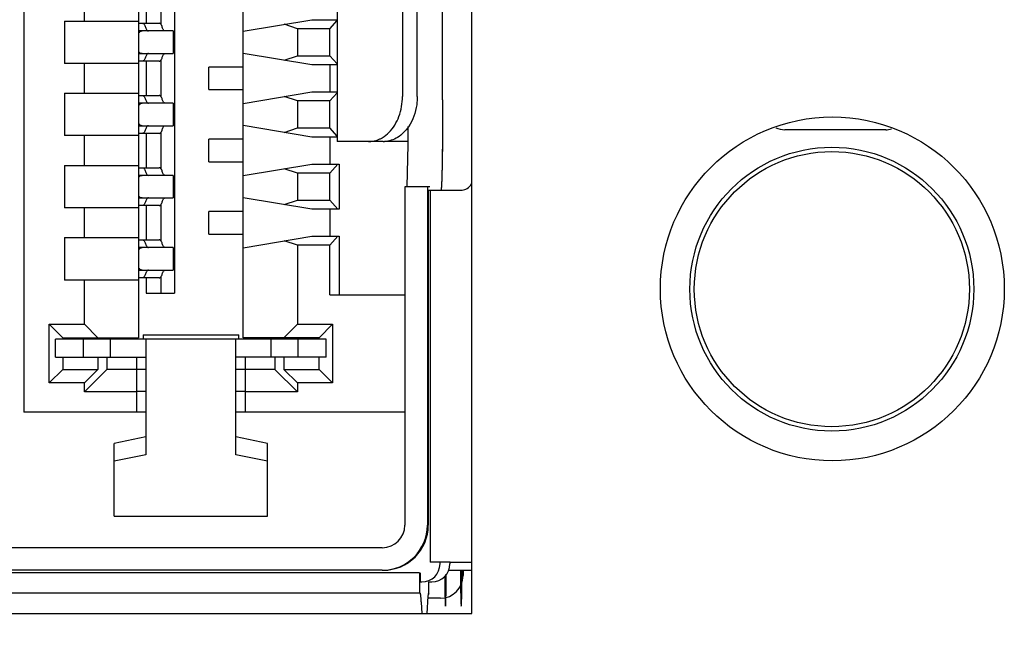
# Model space of a CAD drawing. Header units: inches. Extents: x 0.2 to 16.8, y 0.2 to 10.8.
# Tile 7 of 22: x 8.304 to 8.733, y 4.652 to 4.921. Entities that reach past the tile are written whole.
import ezdxf

# ---------------------------------------------------------------- set-up
doc = ezdxf.new("R2010")
doc.units = ezdxf.units.IN
doc.header["$LTSCALE"] = 0.935
doc.header["$MEASUREMENT"] = 0
doc.layers.get('0').update_dxf_attribs({"linetype": 'CONTINUOUS'})
doc.layers.add('DIMENSIONS', color=7, linetype='CONTINUOUS')
doc.styles.get("Standard").update_dxf_attribs({"font": 'txt', "width": 0.8})
doc.dimstyles.new('DIMSTYLE_1', dxfattribs={"dimtxt": 0.125, "dimasz": 0.18, "dimexe": 0.125, "dimexo": 0.0625, "dimgap": 0.03125, "dimtad": 0, "dimtih": 1, "dimtoh": 1, "dimdec": 3, "dimzin": 4, "dimdsep": 46, "dimtxsty": 'STANDARD', "dimblk": '_FILLED', "dimblk1": '_FILLED', "dimblk2": '_FILLED', "dimcen": 0.09, "dimadec": 0, "dimazin": 0, "dimtp": 0.001, "dimtm": 0.001, "dimtfac": 1, "dimtdec": 3, "dimtofl": 0, "dimtmove": 0, "dimatfit": 3, "dimldrblk": '_FILLED', "dimfxl": 1, "dimtolj": 1, "dimtzin": 4, "dimarcsym": 0})

# ---------------------------------------------------------------- blocks, each defined once
blk = doc.blocks.new('*D4')
at = {"layer": 'DIMENSIONS', "color": 2, "linetype": 'CONTINUOUS'}
blk.add_line((8.3719356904, 7.9206617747), (7.329683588, 7.9206617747), dxfattribs=at)
at = {"layer": 'DIMENSIONS', "color": 2, "linetype": 'CONTINUOUS', "insert": (7.267183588, 7.9831617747), "char_height": 0.125, "width": 1.425, "attachment_point": 3, "line_spacing_factor": 0.9}
blk.add_mtext('4.943{\\Ftxt.shx;\\W1.000000;\\H0.125000; }[125.55]', dxfattribs=at)
blk = doc.blocks.new('_FILLED')
at = {"color": 0, "linetype": 'BYBLOCK'}
blk.add_solid([(0, 0), (-1, 0.1736111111), (-1, -0.1736111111)], dxfattribs=at)

msp = doc.modelspace()

# ---------------------------------------------------------------- linework, layer by layer
at = {"color": 7, "linetype": 'CONTINUOUS'}
for p, q in [((8.5011356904, 4.662080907), (8.5011356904, 5.283880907)), ((8.305766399, 5.1829200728), (8.305766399, 4.7498492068)), ((8.355766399, 5.1504402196), (8.355766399, 4.7823299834)), ((8.4014356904, 4.7823299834), (8.4014356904, 5.1504402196)), ((8.3714439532, 5.1309562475), (8.3714439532, 4.8018223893)), ((8.4424204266, 5.0647880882), (8.4424204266, 4.8679376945)), ((8.488413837, 4.8861525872), (8.488413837, 5.0465739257)), ((8.4709088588, 5.0451021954), (8.4709088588, 4.8876218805)), ((8.477384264, 4.8876220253), (8.477384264, 5.0451023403)), ((8.3655102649, 4.9349518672), (8.3655102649, 4.9190830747)), ((8.3321443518, 4.9205184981), (8.3321443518, 4.933510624)), ((8.3590602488, 4.9344977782), (8.3590602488, 4.9195371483)), ((8.3234829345, 4.9205184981), (8.355766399, 4.9205189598)), ((8.3234829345, 4.9205184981), (8.3234829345, 4.9020145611)), ((8.355766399, 4.9195372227), (8.3648136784, 4.9195371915)), ((8.4014356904, 4.9161024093), (8.4313569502, 4.9211092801)), ((8.4250577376, 4.9171720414), (8.4192997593, 4.91909148)), ((8.4313569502, 4.9211092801), (8.4424204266, 4.9211092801)), ((8.439230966, 4.9171720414), (8.4424204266, 4.9207160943)), ((8.3708389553, 4.916190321), (8.355766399, 4.9161898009)), ((8.3708393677, 4.916190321), (8.3708393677, 4.9063478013)), ((8.439230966, 4.9171720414), (8.4250577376, 4.9171720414)), ((8.4250577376, 4.9171720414), (8.4250577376, 4.9053610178)), ((8.439230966, 4.9053610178), (8.439230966, 4.9171720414)), ((8.355766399, 4.9063472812), (8.3708389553, 4.9063478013)), ((8.4313569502, 4.9014242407), (8.4014356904, 4.9064315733)), ((8.4192997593, 4.9034418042), (8.4250577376, 4.9053610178)), ((8.4250577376, 4.9053610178), (8.439230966, 4.9053610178)), ((8.4424204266, 4.9018173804), (8.439230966, 4.9053610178)), ((8.355766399, 4.9020150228), (8.3234829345, 4.9020145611)), ((8.3321443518, 4.8890224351), (8.3321443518, 4.9020145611)), ((8.3648136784, 4.9030017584), (8.355766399, 4.9030017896)), ((8.3590602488, 4.9030017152), (8.3590602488, 4.8880410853)), ((8.3655102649, 4.9034558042), (8.3655102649, 4.8875870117)), ((8.4424204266, 4.9014242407), (8.4313569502, 4.9014242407)), ((8.439230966, 4.9014242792), (8.439230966, 4.8896132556)), ((8.4014356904, 4.9004414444), (8.3864750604, 4.9004422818)), ((8.3864750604, 4.8905997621), (8.3864750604, 4.9004422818)), ((8.3234829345, 4.8890224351), (8.355766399, 4.8890228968)), ((8.3234829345, 4.8890224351), (8.3234829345, 4.8705184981)), ((8.355766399, 4.8880411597), (8.3648136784, 4.8880411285)), ((8.3864750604, 4.8905997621), (8.4014356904, 4.8905989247)), ((8.4014356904, 4.8846063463), (8.4313569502, 4.8896132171)), ((8.4313569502, 4.8896132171), (8.4424204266, 4.8896132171)), ((8.439230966, 4.8856759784), (8.4424204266, 4.8892200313)), ((8.3708389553, 4.884694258), (8.355766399, 4.8846937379)), ((8.3708393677, 4.884694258), (8.3708393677, 4.8748517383)), ((8.4250577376, 4.8856759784), (8.4192997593, 4.887595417)), ((8.439230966, 4.8856759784), (8.4250577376, 4.8856759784)), ((8.4250577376, 4.8856759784), (8.4250577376, 4.8738649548)), ((8.439230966, 4.8738649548), (8.439230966, 4.8856759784)), ((8.355766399, 4.8748512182), (8.3708389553, 4.8748517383)), ((8.4313569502, 4.8699281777), (8.4014356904, 4.8749355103)), ((8.355766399, 4.8705189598), (8.3234829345, 4.8705184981)), ((8.3321443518, 4.8575263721), (8.3321443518, 4.8705184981)), ((8.3648136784, 4.8715056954), (8.355766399, 4.8715057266)), ((8.3590602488, 4.8715056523), (8.3590602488, 4.8565450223)), ((8.3655102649, 4.8719597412), (8.3655102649, 4.8560909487)), ((8.4192997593, 4.8719457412), (8.4250577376, 4.8738649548)), ((8.4250577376, 4.8738649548), (8.439230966, 4.8738649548)), ((8.4424204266, 4.8703213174), (8.439230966, 4.8738649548)), ((8.6817088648, 4.8731103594), (8.6377058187, 4.8731103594)), ((8.4014356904, 4.8689453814), (8.3864750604, 4.8689462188)), ((8.3864750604, 4.8591036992), (8.3864750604, 4.8689462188)), ((8.4424204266, 4.8699281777), (8.4313569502, 4.8699281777)), ((8.439230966, 4.8699282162), (8.439230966, 4.8581171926)), ((8.4625635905, 4.8679372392), (8.442421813, 4.8679376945)), ((8.4733744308, 4.86793985), (8.4630377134, 4.867938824)), ((8.4729544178, 4.8482524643), (8.4733650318, 4.866627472)), ((8.4733650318, 4.866627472), (8.4733769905, 4.8678792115)), ((8.3864750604, 4.8591036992), (8.4014356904, 4.8591028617)), ((8.4014356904, 4.8531102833), (8.4313569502, 4.8581171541)), ((8.4313569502, 4.8581171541), (8.4433648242, 4.8581171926)), ((8.439230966, 4.8541799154), (8.442774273, 4.8581171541)), ((8.4433648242, 4.8581171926), (8.4433648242, 4.8384321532)), ((8.3234829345, 4.8575263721), (8.355766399, 4.8575268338)), ((8.3234829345, 4.8575263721), (8.3234829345, 4.8390224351)), ((8.355766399, 4.8565450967), (8.3648136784, 4.8565450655)), ((8.4250577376, 4.8541799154), (8.4192997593, 4.856099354)), ((8.439230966, 4.8541799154), (8.4250577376, 4.8541799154)), ((8.4250577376, 4.8541799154), (8.4250577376, 4.8423688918)), ((8.439230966, 4.8423688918), (8.439230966, 4.8541799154)), ((8.3708389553, 4.853198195), (8.355766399, 4.8531976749)), ((8.3708393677, 4.853198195), (8.3708393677, 4.8433556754)), ((8.4827954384, 4.8482524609), (8.4719316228, 4.848251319)), ((8.4719316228, 4.848251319), (8.4719316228, 4.7006135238)), ((8.4817726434, 4.8482513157), (8.4817726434, 4.7006135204)), ((8.4821700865, 4.8467812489), (8.4916878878, 4.8467808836)), ((8.4821700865, 4.8467812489), (8.4821700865, 4.7006139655)), ((8.4830277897, 4.8467808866), (8.4830277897, 4.6844839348)), ((8.4918816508, 4.8467811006), (8.4969976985, 4.8467817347)), ((8.355766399, 4.8433551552), (8.3708389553, 4.8433556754)), ((8.3655102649, 4.8404636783), (8.3655102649, 4.8245948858)), ((8.4313569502, 4.8384321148), (8.4014356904, 4.8434394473)), ((8.4192997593, 4.8404496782), (8.4250577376, 4.8423688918)), ((8.4250577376, 4.8423688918), (8.439230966, 4.8423688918)), ((8.442774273, 4.8384321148), (8.439230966, 4.8423688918)), ((8.355766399, 4.8390228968), (8.3234829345, 4.8390224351)), ((8.3321443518, 4.8260303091), (8.3321443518, 4.8390224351)), ((8.3648136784, 4.8400096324), (8.355766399, 4.8400096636)), ((8.3590602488, 4.8400095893), (8.3590602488, 4.8250489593)), ((8.4014356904, 4.8374493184), (8.3864750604, 4.8374501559)), ((8.3864750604, 4.8276076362), (8.3864750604, 4.8374501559)), ((8.4433648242, 4.8384321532), (8.4313569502, 4.8384321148)), ((8.439230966, 4.8384321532), (8.439230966, 4.8266211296)), ((8.3864750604, 4.8276076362), (8.4014356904, 4.8276067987)), ((8.3234829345, 4.8260303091), (8.355766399, 4.8260307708)), ((8.3234829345, 4.8260303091), (8.3234829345, 4.8075263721)), ((8.355766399, 4.8250490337), (8.3648136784, 4.8250490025)), ((8.4014356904, 4.8216142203), (8.4313569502, 4.8266210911)), ((8.4250577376, 4.8226838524), (8.4192997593, 4.8246032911)), ((8.4313569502, 4.8266210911), (8.4433648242, 4.8266211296)), ((8.439230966, 4.8226838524), (8.442774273, 4.8266210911)), ((8.4433648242, 4.8266211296), (8.4433648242, 4.8010305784)), ((8.3708389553, 4.8217021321), (8.355766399, 4.8217016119)), ((8.3708393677, 4.8217021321), (8.3708393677, 4.8118596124)), ((8.439230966, 4.8226838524), (8.4250577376, 4.8226838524)), ((8.4250577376, 4.8226838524), (8.4250577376, 4.7882350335)), ((8.439230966, 4.8010303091), (8.439230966, 4.8226838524)), ((8.355766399, 4.8118590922), (8.3708389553, 4.8118596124)), ((8.355766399, 4.8075268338), (8.3234829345, 4.8075263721)), ((8.3321443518, 4.7882350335), (8.3321443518, 4.8075263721)), ((8.3648136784, 4.8085135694), (8.355766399, 4.8085136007)), ((8.3590602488, 4.8085135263), (8.3590602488, 4.8018223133)), ((8.3655102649, 4.8089676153), (8.3655102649, 4.801822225)), ((8.3590602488, 4.8018223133), (8.3714439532, 4.8018223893)), ((8.439230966, 4.8010303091), (8.4719316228, 4.8010303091)), ((8.3167900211, 4.7882350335), (8.3321443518, 4.7882350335)), ((8.3226955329, 4.7823296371), (8.3167900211, 4.7882350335)), ((8.3167900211, 4.7626444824), (8.3167900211, 4.7882350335)), ((8.3321443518, 4.7882350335), (8.3380498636, 4.7823296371)), ((8.4191522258, 4.7823296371), (8.4250577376, 4.7882350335)), ((8.4250577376, 4.7882350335), (8.4404120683, 4.7882350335)), ((8.4404120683, 4.7882350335), (8.4345065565, 4.7823296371)), ((8.4404120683, 4.7882350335), (8.4404120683, 4.7626444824)), ((8.4376561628, 4.7817389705), (8.3195459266, 4.7817389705)), ((8.3195459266, 4.7738649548), (8.3195459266, 4.7817389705)), ((8.3226955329, 4.7823296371), (8.355766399, 4.7823299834)), ((8.3226955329, 4.7823296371), (8.3226955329, 4.781739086)), ((8.331814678, 4.7738649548), (8.331814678, 4.7817389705)), ((8.3362782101, 4.7817390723), (8.3362782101, 4.7823308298)), ((8.3436257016, 4.7738652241), (8.3436257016, 4.7817392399)), ((8.3441522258, 4.7823309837), (8.3441522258, 4.7817392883)), ((8.357734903, 4.7836416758), (8.3994671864, 4.7836416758)), ((8.357734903, 4.7836416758), (8.357734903, 4.781743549)), ((8.3589160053, 4.7817395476), (8.3589160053, 4.7313485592)), ((8.3982860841, 4.7313485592), (8.3982860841, 4.7817395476)), ((8.3994671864, 4.781743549), (8.3994671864, 4.7836416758)), ((8.4345065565, 4.7823296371), (8.4014356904, 4.7823299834)), ((8.4130498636, 4.7817392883), (8.4130498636, 4.7823309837)), ((8.4135763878, 4.7738652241), (8.4135763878, 4.7817392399)), ((8.4209238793, 4.7823308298), (8.4209238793, 4.7817390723)), ((8.4253874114, 4.7738649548), (8.4253874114, 4.7817389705)), ((8.4345065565, 4.781739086), (8.4345065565, 4.7823296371)), ((8.4376561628, 4.7738649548), (8.4376561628, 4.7817389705)), ((8.3195459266, 4.7738649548), (8.3589160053, 4.7738655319)), ((8.3226955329, 4.7738650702), (8.3226955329, 4.7685501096)), ((8.3380498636, 4.7738650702), (8.3380498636, 4.7685501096)), ((8.3419868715, 4.7738651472), (8.3419868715, 4.7685501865)), ((8.3549789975, 4.7498492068), (8.3549789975, 4.7738651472)), ((8.4376561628, 4.7738649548), (8.3984999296, 4.7738655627)), ((8.4022230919, 4.7738651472), (8.4022230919, 4.7498492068)), ((8.4152152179, 4.7738651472), (8.4152152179, 4.7685501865)), ((8.4191522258, 4.7738650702), (8.4191522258, 4.7685501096)), ((8.4345065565, 4.7685501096), (8.4345065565, 4.7738650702)), ((8.3226955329, 4.7685501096), (8.3167900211, 4.7626444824)), ((8.3226955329, 4.7685501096), (8.3380498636, 4.7685501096)), ((8.3419868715, 4.7685501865), (8.3321443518, 4.7587074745)), ((8.3380498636, 4.7685501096), (8.3321443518, 4.7626444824)), ((8.3589160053, 4.7685506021), (8.3419868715, 4.7685501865)), ((8.4152152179, 4.7685501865), (8.3982860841, 4.7685506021)), ((8.4250577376, 4.7587074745), (8.4152152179, 4.7685501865)), ((8.4191522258, 4.7685501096), (8.4345065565, 4.7685501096)), ((8.4250577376, 4.7626444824), (8.4191522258, 4.7685501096)), ((8.4404120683, 4.7626444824), (8.4345065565, 4.7685501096)), ((8.3321443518, 4.7626444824), (8.3167900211, 4.7626444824)), ((8.3321443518, 4.7587074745), (8.3321443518, 4.7626444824)), ((8.3589160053, 4.7589046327), (8.3549789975, 4.7589046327)), ((8.4022230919, 4.7589046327), (8.3982860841, 4.7589046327)), ((8.4404120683, 4.7626444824), (8.4250577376, 4.7626444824)), ((8.4250577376, 4.7626444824), (8.4250577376, 4.7587074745)), ((8.3549789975, 4.7587074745), (8.3321443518, 4.7587074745)), ((8.4250577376, 4.7587074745), (8.4022230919, 4.7587074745)), ((8.3589160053, 4.7498495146), (8.305766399, 4.7498492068)), ((8.4719316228, 4.7498492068), (8.3982860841, 4.7498495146)), ((8.3589160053, 4.7391029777), (8.3451364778, 4.7362516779)), ((8.4120656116, 4.7362516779), (8.3982860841, 4.7391029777)), ((8.3451364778, 4.704449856), (8.3451364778, 4.7362516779)), ((8.4120656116, 4.704449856), (8.4120656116, 4.7362516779)), ((8.3589160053, 4.7313485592), (8.3451364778, 4.7284972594)), ((8.4120656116, 4.7284972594), (8.3982860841, 4.7313485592)), ((8.3451364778, 4.7044498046), (8.4120656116, 4.7044498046)), ((8.4620906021, 4.6907710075), (8.1294641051, 4.690771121)), ((8.4916878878, 4.6844839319), (8.4830277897, 4.6844839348)), ((8.4872874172, 4.6836848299), (8.4872874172, 4.6844842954)), ((8.4915802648, 4.6844885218), (8.4915802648, 4.6836896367)), ((8.4918816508, 4.6844841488), (8.5011356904, 4.684485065)), ((8.4782920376, 4.679747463), (8.1142558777, 4.6797475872)), ((8.4620906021, 4.6809284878), (8.1294641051, 4.6809286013)), ((8.4782920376, 4.679747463), (8.4782920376, 4.6710860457)), ((8.478615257, 4.679747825), (8.478615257, 4.6758108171)), ((8.4910281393, 4.680937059), (8.5011356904, 4.6809370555)), ((8.4973661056, 4.6809442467), (8.4973661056, 4.6786035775)), ((8.478615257, 4.6758108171), (8.4794146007, 4.6758108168)), ((8.48237285, 4.6705868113), (8.4823917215, 4.6758150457)), ((8.4823917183, 4.6758141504), (8.4837074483, 4.6758156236)), ((8.1142558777, 4.6710861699), (8.4782920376, 4.6710860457)), ((8.4816612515, 4.662080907), (8.4821489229, 4.6695687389)), ((8.4875250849, 4.6687610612), (8.4820963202, 4.668761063)), ((8.4821489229, 4.6695687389), (8.4822155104, 4.6703691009)), ((8.4822155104, 4.6703691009), (8.4823089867, 4.6707762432)), ((8.48237285, 4.6705868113), (8.4822340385, 4.6703510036)), ((8.4823089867, 4.6707762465), (8.48237285, 4.6705868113)), ((8.4790193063, 4.6670623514), (8.4793437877, 4.662080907)), ((8.0917356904, 4.662080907), (8.5011356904, 4.662080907))]:
    msp.add_line(p, q, dxfattribs=at)
at = {"color": 4, "linetype": 'CONTINUOUS'}
for p, q in [((8.4961949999, 4.680943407), (8.4962292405, 4.6759084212)), ((8.4968614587, 4.6759091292), (8.4968956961, 4.6809434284))]:
    msp.add_line(p, q, dxfattribs=at)
at = {"color": 7, "linetype": 'CONTINUOUS'}
for centre, radius in [((8.6584356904, 4.8036617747), 0.075), ((8.6582123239, 4.80355528), 0.0619232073), ((8.6582123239, 4.80355528), 0.06)]:
    msp.add_circle(centre, radius, dxfattribs=at)
for centre, radius, start, end in [((6.7298196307, 4.8837543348), 1.74362963, 359.4783352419, 359.6959092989), ((8.4560856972, 4.879032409), 0.0110953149, 270.0076667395, 272.4619537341), ((8.4625616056, 4.8790090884), 0.0110718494, 270.0102716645, 272.464568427), ((8.4620892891, 4.700613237), 0.0098422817, 270.007643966, 0.0016695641), ((8.4620875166, 4.7006134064), 0.0196851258, 270.0089809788, 0.0003318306), ((8.4624874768, 4.7006099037), 0.0196809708, 270.0016548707, 359.999603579), ((8.4794135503, 4.6836846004), 0.0078738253, 270.0076439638, 0.001669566), ((8.4837063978, 4.6836894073), 0.0078738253, 270.0076439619, 0.0016695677), ((8.4875237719, 4.6786032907), 0.0098422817, 270.0076439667, 0.0016695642)]:
    msp.add_arc(centre, radius, start, end, dxfattribs=at)
for centre, major_axis, ratio, start_param, end_param in [((8.637708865, 4.8831118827), (0.0070732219, 0.0070732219), 0.9996954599, -2.76280334, -2.3563467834), ((8.6817058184, 4.8831118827), (-0.0070732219, 0.0070732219), 0.9996954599, -3.9268385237, -3.6727129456), ((8.4969976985, 4.8861518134), (2.341e-07, 0.0393700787), 0.2832839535, -3.1415716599, -2.7582969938)]:
    msp.add_ellipse(centre, major_axis=major_axis, ratio=ratio, start_param=start_param, end_param=end_param, dxfattribs=at)
for points, knots in [([(8.3574626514, 4.9195371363), (8.3575934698, 4.9195371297), (8.3578880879, 4.9194350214), (8.3582452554, 4.9190658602), (8.3585598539, 4.9185153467), (8.3587223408, 4.9180753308), (8.3587982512, 4.9178296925)], [0, 0, 0, 0, 0.1718117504, 0.3863897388, 0.6623344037, 1, 1, 1, 1]), ([(8.3587982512, 4.9178296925), (8.3588711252, 4.9175938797), (8.3590271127, 4.9171714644), (8.3593291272, 4.9166429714), (8.359672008, 4.9162885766), (8.3599548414, 4.9161905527), (8.360080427, 4.9161905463)], [0, 0, 0, 0, 0.3376655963, 0.6136102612, 0.8281882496, 1, 1, 1, 1]), ([(8.3661492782, 4.9178297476), (8.3660733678, 4.9180753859), (8.3659108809, 4.9185154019), (8.3655962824, 4.9190659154), (8.3652391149, 4.9194350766), (8.3649444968, 4.9195371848), (8.3648136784, 4.9195371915)], [0, 0, 0, 0, 0.3376655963, 0.6136102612, 0.8281882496, 1, 1, 1, 1]), ([(8.367431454, 4.9161906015), (8.3673058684, 4.9161906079), (8.367023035, 4.9162886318), (8.3666801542, 4.9166430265), (8.3663781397, 4.9171715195), (8.3662221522, 4.9175939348), (8.3661492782, 4.9178297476)], [0, 0, 0, 0, 0.1718117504, 0.3863897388, 0.6623344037, 1, 1, 1, 1]), ([(8.355766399, 4.915309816), (8.3559896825, 4.915570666), (8.3564853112, 4.916009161), (8.3571355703, 4.9161897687), (8.3574368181, 4.9161897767)], [0, 0, 0, 0, 0.5326672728, 1, 1, 1, 1]), ([(8.3574368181, 4.906347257), (8.3571355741, 4.9063472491), (8.3564853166, 4.9065278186), (8.3559896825, 4.9069662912), (8.355766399, 4.9072271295)], [0, 0, 0, 0, 0.4673360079, 1, 1, 1, 1]), ([(8.360080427, 4.9063480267), (8.359954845, 4.9063480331), (8.3596720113, 4.9062500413), (8.3593291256, 4.9058956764), (8.3590271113, 4.9053672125), (8.3588711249, 4.9049448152), (8.3587982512, 4.9047090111)], [0, 0, 0, 0, 0.1718137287, 0.3863893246, 0.6623325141, 1, 1, 1, 1]), ([(8.3661492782, 4.9047090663), (8.3662221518, 4.9049448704), (8.3663781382, 4.9053672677), (8.3666801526, 4.9058957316), (8.3670230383, 4.9062500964), (8.3673058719, 4.9063480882), (8.367431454, 4.9063480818)], [0, 0, 0, 0, 0.3376674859, 0.6136106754, 0.8281862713, 1, 1, 1, 1]), ([(8.3587982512, 4.9047090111), (8.3587223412, 4.9044633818), (8.3585598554, 4.9040233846), (8.3582452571, 4.9034729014), (8.3578880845, 4.9031037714), (8.3575934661, 4.9030016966), (8.3574626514, 4.9030017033)], [0, 0, 0, 0, 0.3376674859, 0.6136106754, 0.8281862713, 1, 1, 1, 1]), ([(8.3648136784, 4.9030017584), (8.3649444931, 4.9030017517), (8.3652391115, 4.9031038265), (8.3655962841, 4.9034729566), (8.3659108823, 4.9040234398), (8.3660733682, 4.904463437), (8.3661492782, 4.9047090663)], [0, 0, 0, 0, 0.1718137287, 0.3863893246, 0.6623325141, 1, 1, 1, 1]), ([(8.3574626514, 4.8880410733), (8.3575934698, 4.8880410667), (8.3578880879, 4.8879389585), (8.3582452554, 4.8875697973), (8.3585598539, 4.8870192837), (8.3587223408, 4.8865792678), (8.3587982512, 4.8863336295)], [0, 0, 0, 0, 0.1718117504, 0.3863897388, 0.6623344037, 1, 1, 1, 1]), ([(8.3661492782, 4.8863336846), (8.3660733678, 4.8865793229), (8.3659108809, 4.8870193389), (8.3655962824, 4.8875698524), (8.3652391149, 4.8879390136), (8.3649444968, 4.8880411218), (8.3648136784, 4.8880411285)], [0, 0, 0, 0, 0.3376655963, 0.6136102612, 0.8281882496, 1, 1, 1, 1]), ([(8.355766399, 4.883813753), (8.3559896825, 4.884074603), (8.3564853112, 4.884513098), (8.3571355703, 4.8846937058), (8.3574368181, 4.8846937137)], [0, 0, 0, 0, 0.5326672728, 1, 1, 1, 1]), ([(8.3587982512, 4.8863336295), (8.3588711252, 4.8860978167), (8.3590271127, 4.8856754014), (8.3593291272, 4.8851469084), (8.359672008, 4.8847925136), (8.3599548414, 4.8846944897), (8.360080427, 4.8846944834)], [0, 0, 0, 0, 0.3376655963, 0.6136102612, 0.8281882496, 1, 1, 1, 1]), ([(8.367431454, 4.8846945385), (8.3673058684, 4.8846945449), (8.367023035, 4.8847925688), (8.3666801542, 4.8851469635), (8.3663781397, 4.8856754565), (8.3662221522, 4.8860978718), (8.3661492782, 4.8863336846)], [0, 0, 0, 0, 0.1718117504, 0.3863897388, 0.6623344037, 1, 1, 1, 1]), ([(8.4650341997, 4.8719294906), (8.466953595, 4.8738605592), (8.469957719, 4.8789213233), (8.4709088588, 4.8846555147), (8.4709088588, 4.8876218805)], [0, 0, 0, 0, 0.4785848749, 1, 1, 1, 1]), ([(8.477384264, 4.8876220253), (8.477384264, 4.886419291), (8.4770684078, 4.8818065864), (8.4754737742, 4.8772306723), (8.4735443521, 4.8744045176)], [0, 0, 0, 0, 0.2600677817, 1, 1, 1, 1]), ([(8.4884177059, 4.8861525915), (8.4884177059, 4.8835884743), (8.4884091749, 4.8785572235), (8.4883712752, 4.8712546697), (8.4883097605, 4.864526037), (8.488238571, 4.8593998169), (8.4881693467, 4.8557782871), (8.4881158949, 4.8534853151), (8.4880591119, 4.8515080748), (8.4879997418, 4.8498643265), (8.4879387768, 4.8485754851), (8.487883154, 4.8477207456), (8.4878351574, 4.8472323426), (8.4878024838, 4.8469892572), (8.4877753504, 4.846866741), (8.4877476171, 4.8467817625), (8.4877285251, 4.8467817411)], [0, 0, 0, 0, 0.1952473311, 0.3831094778, 0.5560664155, 0.7076267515, 0.7734840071, 0.8318845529, 0.882266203, 0.9241282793, 0.9570611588, 0.9806908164, 0.9889746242, 0.9949175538, 0.998546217, 1, 1, 1, 1]), ([(8.488413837, 4.8861525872), (8.488413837, 4.883597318), (8.4884053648, 4.8785826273), (8.4883677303, 4.8713023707), (8.4883066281, 4.8645899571), (8.4882358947, 4.8594721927), (8.488167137, 4.8558525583), (8.4881140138, 4.8535573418), (8.488057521, 4.8515758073), (8.4879984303, 4.8499245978), (8.4879374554, 4.8486233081), (8.4878823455, 4.8477540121), (8.4878344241, 4.8472526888), (8.4878025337, 4.8469991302), (8.4877744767, 4.8468725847), (8.4877483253, 4.8467817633), (8.4877285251, 4.8467817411)], [0, 0, 0, 0, 0.1945791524, 0.3818594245, 0.5543843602, 0.7057379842, 0.7716007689, 0.830065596, 0.8805523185, 0.9225768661, 0.9558090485, 0.9799380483, 0.988501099, 0.994690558, 0.998492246, 1, 1, 1, 1]), ([(8.3574368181, 4.874851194), (8.3571355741, 4.8748511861), (8.3564853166, 4.8750317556), (8.3559896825, 4.8754702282), (8.355766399, 4.8757310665)], [0, 0, 0, 0, 0.4673360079, 1, 1, 1, 1]), ([(8.360080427, 4.8748519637), (8.359954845, 4.8748519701), (8.3596720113, 4.8747539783), (8.3593291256, 4.8743996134), (8.3590271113, 4.8738711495), (8.3588711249, 4.8734487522), (8.3587982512, 4.8732129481)], [0, 0, 0, 0, 0.1718137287, 0.3863893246, 0.6623325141, 1, 1, 1, 1]), ([(8.3661492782, 4.8732130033), (8.3662221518, 4.8734488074), (8.3663781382, 4.8738712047), (8.3666801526, 4.8743996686), (8.3670230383, 4.8747540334), (8.3673058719, 4.8748520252), (8.367431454, 4.8748520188)], [0, 0, 0, 0, 0.3376674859, 0.6136106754, 0.8281862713, 1, 1, 1, 1]), ([(8.3587982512, 4.8732129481), (8.3587223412, 4.8729673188), (8.3585598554, 4.8725273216), (8.3582452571, 4.8719768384), (8.3578880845, 4.8716077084), (8.3575934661, 4.8715056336), (8.3574626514, 4.8715056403)], [0, 0, 0, 0, 0.3376674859, 0.6136106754, 0.8281862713, 1, 1, 1, 1]), ([(8.3648136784, 4.8715056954), (8.3649444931, 4.8715056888), (8.3652391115, 4.8716077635), (8.3655962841, 4.8719768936), (8.3659108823, 4.8725273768), (8.3660733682, 4.872967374), (8.3661492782, 4.8732130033)], [0, 0, 0, 0, 0.1718137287, 0.3863893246, 0.6623325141, 1, 1, 1, 1]), ([(8.46104116, 4.8690702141), (8.46140221, 4.8692401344), (8.462854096, 4.8700100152), (8.4641580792, 4.8710480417), (8.4650341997, 4.8719294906)], [0, 0, 0, 0, 0.2430434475, 1, 1, 1, 1]), ([(8.4735443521, 4.8744045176), (8.472294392, 4.8725736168), (8.469261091, 4.8694333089), (8.4650448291, 4.8680334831), (8.4630377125, 4.8679474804)], [0, 0, 0, 0, 0.5246022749, 1, 1, 1, 1]), ([(8.4565623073, 4.8679473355), (8.4569430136, 4.8679636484), (8.4584825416, 4.868109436), (8.4599880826, 4.8685746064), (8.46104116, 4.8690702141)], [0, 0, 0, 0, 0.2466494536, 1, 1, 1, 1]), ([(8.3574626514, 4.8565450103), (8.3575934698, 4.8565450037), (8.3578880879, 4.8564428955), (8.3582452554, 4.8560737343), (8.3585598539, 4.8555232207), (8.3587223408, 4.8550832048), (8.3587982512, 4.8548375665)], [0, 0, 0, 0, 0.1718117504, 0.3863897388, 0.6623344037, 1, 1, 1, 1]), ([(8.3587982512, 4.8548375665), (8.3588711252, 4.8546017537), (8.3590271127, 4.8541793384), (8.3593291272, 4.8536508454), (8.359672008, 4.8532964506), (8.3599548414, 4.8531984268), (8.360080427, 4.8531984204)], [0, 0, 0, 0, 0.3376655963, 0.6136102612, 0.8281882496, 1, 1, 1, 1]), ([(8.3661492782, 4.8548376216), (8.3660733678, 4.85508326), (8.3659108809, 4.8555232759), (8.3655962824, 4.8560737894), (8.3652391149, 4.8564429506), (8.3649444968, 4.8565450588), (8.3648136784, 4.8565450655)], [0, 0, 0, 0, 0.3376655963, 0.6136102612, 0.8281882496, 1, 1, 1, 1]), ([(8.367431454, 4.8531984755), (8.3673058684, 4.8531984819), (8.367023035, 4.8532965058), (8.3666801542, 4.8536509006), (8.3663781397, 4.8541793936), (8.3662221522, 4.8546018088), (8.3661492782, 4.8548376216)], [0, 0, 0, 0, 0.1718117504, 0.3863897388, 0.6623344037, 1, 1, 1, 1]), ([(8.355766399, 4.85231769), (8.3559896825, 4.85257854), (8.3564853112, 4.853017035), (8.3571355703, 4.8531976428), (8.3574368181, 4.8531976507)], [0, 0, 0, 0, 0.5326672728, 1, 1, 1, 1]), ([(8.3574368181, 4.843355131), (8.3571355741, 4.8433551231), (8.3564853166, 4.8435356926), (8.3559896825, 4.8439741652), (8.355766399, 4.8442350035)], [0, 0, 0, 0, 0.4673360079, 1, 1, 1, 1]), ([(8.3587982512, 4.8417168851), (8.3587223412, 4.8414712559), (8.3585598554, 4.8410312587), (8.3582452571, 4.8404807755), (8.3578880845, 4.8401116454), (8.3575934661, 4.8400095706), (8.3574626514, 4.8400095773)], [0, 0, 0, 0, 0.3376674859, 0.6136106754, 0.8281862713, 1, 1, 1, 1]), ([(8.360080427, 4.8433559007), (8.359954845, 4.8433559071), (8.3596720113, 4.8432579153), (8.3593291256, 4.8429035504), (8.3590271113, 4.8423750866), (8.3588711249, 4.8419526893), (8.3587982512, 4.8417168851)], [0, 0, 0, 0, 0.1718137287, 0.3863893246, 0.6623325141, 1, 1, 1, 1]), ([(8.3648136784, 4.8400096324), (8.3649444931, 4.8400096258), (8.3652391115, 4.8401117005), (8.3655962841, 4.8404808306), (8.3659108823, 4.8410313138), (8.3660733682, 4.841471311), (8.3661492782, 4.8417169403)], [0, 0, 0, 0, 0.1718137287, 0.3863893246, 0.6623325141, 1, 1, 1, 1]), ([(8.3661492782, 4.8417169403), (8.3662221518, 4.8419527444), (8.3663781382, 4.8423751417), (8.3666801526, 4.8429036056), (8.3670230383, 4.8432579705), (8.3673058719, 4.8433559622), (8.367431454, 4.8433559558)], [0, 0, 0, 0, 0.3376674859, 0.6136106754, 0.8281862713, 1, 1, 1, 1]), ([(8.3574626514, 4.8250489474), (8.3575934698, 4.8250489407), (8.3578880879, 4.8249468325), (8.3582452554, 4.8245776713), (8.3585598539, 4.8240271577), (8.3587223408, 4.8235871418), (8.3587982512, 4.8233415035)], [0, 0, 0, 0, 0.1718117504, 0.3863897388, 0.6623344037, 1, 1, 1, 1]), ([(8.3587982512, 4.8233415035), (8.3588711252, 4.8231056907), (8.3590271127, 4.8226832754), (8.3593291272, 4.8221547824), (8.359672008, 4.8218003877), (8.3599548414, 4.8217023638), (8.360080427, 4.8217023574)], [0, 0, 0, 0, 0.3376655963, 0.6136102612, 0.8281882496, 1, 1, 1, 1]), ([(8.3661492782, 4.8233415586), (8.3660733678, 4.823587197), (8.3659108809, 4.8240272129), (8.3655962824, 4.8245777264), (8.3652391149, 4.8249468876), (8.3649444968, 4.8250489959), (8.3648136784, 4.8250490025)], [0, 0, 0, 0, 0.3376655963, 0.6136102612, 0.8281882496, 1, 1, 1, 1]), ([(8.367431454, 4.8217024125), (8.3673058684, 4.8217024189), (8.367023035, 4.8218004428), (8.3666801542, 4.8221548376), (8.3663781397, 4.8226833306), (8.3662221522, 4.8231057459), (8.3661492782, 4.8233415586)], [0, 0, 0, 0, 0.1718117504, 0.3863897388, 0.6623344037, 1, 1, 1, 1]), ([(8.355766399, 4.820821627), (8.3559896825, 4.8210824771), (8.3564853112, 4.821520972), (8.3571355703, 4.8217015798), (8.3574368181, 4.8217015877)], [0, 0, 0, 0, 0.5326672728, 1, 1, 1, 1]), ([(8.3574368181, 4.8118590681), (8.3571355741, 4.8118590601), (8.3564853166, 4.8120396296), (8.3559896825, 4.8124781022), (8.355766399, 4.8127389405)], [0, 0, 0, 0, 0.4673360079, 1, 1, 1, 1]), ([(8.360080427, 4.8118598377), (8.359954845, 4.8118598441), (8.3596720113, 4.8117618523), (8.3593291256, 4.8114074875), (8.3590271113, 4.8108790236), (8.3588711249, 4.8104566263), (8.3587982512, 4.8102208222)], [0, 0, 0, 0, 0.1718137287, 0.3863893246, 0.6623325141, 1, 1, 1, 1]), ([(8.3661492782, 4.8102208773), (8.3662221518, 4.8104566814), (8.3663781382, 4.8108790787), (8.3666801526, 4.8114075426), (8.3670230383, 4.8117619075), (8.3673058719, 4.8118598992), (8.367431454, 4.8118598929)], [0, 0, 0, 0, 0.3376674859, 0.6136106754, 0.8281862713, 1, 1, 1, 1]), ([(8.3587982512, 4.8102208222), (8.3587223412, 4.8099751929), (8.3585598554, 4.8095351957), (8.3582452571, 4.8089847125), (8.3578880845, 4.8086155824), (8.3575934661, 4.8085135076), (8.3574626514, 4.8085135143)], [0, 0, 0, 0, 0.3376674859, 0.6136106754, 0.8281862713, 1, 1, 1, 1]), ([(8.3648136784, 4.8085135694), (8.3649444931, 4.8085135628), (8.3652391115, 4.8086156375), (8.3655962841, 4.8089847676), (8.3659108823, 4.8095352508), (8.3660733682, 4.809975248), (8.3661492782, 4.8102208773)], [0, 0, 0, 0, 0.1718137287, 0.3863893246, 0.6623325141, 1, 1, 1, 1]), ([(8.4784858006, 4.6710862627), (8.4785166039, 4.6710862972), (8.4785812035, 4.670983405), (8.4786313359, 4.670800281), (8.4786998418, 4.6704753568), (8.478794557, 4.6698081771), (8.4789090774, 4.668652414), (8.4789811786, 4.6676476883), (8.4790193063, 4.6670623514)], [0, 0, 0, 0, 0.0226007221, 0.0718049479, 0.1507598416, 0.2600053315, 0.5696228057, 1, 1, 1, 1])]:
    msp.add_open_spline(points, degree=3, knots=knots, dxfattribs=at)
at = {"color": 4, "linetype": 'CONTINUOUS'}
for points, knots in [([(8.4893391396, 4.6782185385), (8.4893433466, 4.6777553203), (8.4893496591, 4.6770605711), (8.4893580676, 4.6761339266), (8.4893633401, 4.6755554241), (8.4893675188, 4.6750911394), (8.4893702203, 4.6748043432), (8.4893721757, 4.6745671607), (8.4893742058, 4.6744104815), (8.4893763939, 4.6742597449), (8.4893806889, 4.673955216), (8.4893871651, 4.6734996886), (8.4893957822, 4.6728916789), (8.4894043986, 4.6722835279), (8.4894108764, 4.6718283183), (8.4894151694, 4.6715233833), (8.4894169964, 4.6713985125), (8.4894183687, 4.671293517), (8.4894200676, 4.6712071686), (8.4894231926, 4.6710647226), (8.4894275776, 4.6708567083), (8.4894346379, 4.6705264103), (8.4894434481, 4.6701126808), (8.4894522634, 4.6696992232), (8.4894593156, 4.6693684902), (8.4894646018, 4.669120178), (8.4894690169, 4.6689141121), (8.4894720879, 4.6687681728), (8.4894738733, 4.6686874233), (8.4894751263, 4.6686194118), (8.4894767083, 4.6685798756), (8.4894787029, 4.6685172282), (8.4894822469, 4.6684122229), (8.4894872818, 4.6682597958), (8.4894933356, 4.6680779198), (8.4895014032, 4.6678350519), (8.4895094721, 4.6675923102), (8.4895175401, 4.667349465), (8.4895235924, 4.6671675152), (8.4895296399, 4.666984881), (8.4895346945, 4.6668348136), (8.4895382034, 4.6667255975), (8.4895402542, 4.6666696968), (8.489542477, 4.6666383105), (8.4895451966, 4.6665906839), (8.489549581, 4.6665191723), (8.4895550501, 4.6664281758), (8.4895638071, 4.6662834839), (8.489574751, 4.6661022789), (8.489585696, 4.6659213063), (8.4895944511, 4.6657762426), (8.4895999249, 4.6656861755), (8.4896042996, 4.6656127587), (8.4896070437, 4.6655699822), (8.4896092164, 4.6655286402), (8.4896114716, 4.6655132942), (8.4896154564, 4.6654985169), (8.4896211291, 4.6654710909), (8.4896279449, 4.6654408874), (8.4896347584, 4.665409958), (8.4896438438, 4.6653689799), (8.489652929, 4.6653278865), (8.4896620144, 4.6652869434), (8.4896688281, 4.6652559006), (8.4896745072, 4.6652310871), (8.4896784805, 4.6652116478), (8.4896807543, 4.6652037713), (8.4896824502, 4.6651887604), (8.4896841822, 4.6652085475), (8.4896864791, 4.6652227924), (8.4896905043, 4.6652533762), (8.4896962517, 4.6652941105), (8.4897031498, 4.6653442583), (8.4897123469, 4.6654106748), (8.4897215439, 4.6654772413), (8.4897307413, 4.6655436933), (8.4897376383, 4.6655937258), (8.4897445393, 4.6656430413), (8.4897502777, 4.6656863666), (8.489754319, 4.665712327), (8.4897565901, 4.6657339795), (8.4897587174, 4.6657813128), (8.4897614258, 4.6658316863), (8.4897657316, 4.6659171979), (8.4897711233, 4.6660224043), (8.4897797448, 4.6661916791), (8.4897905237, 4.6664029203), (8.4898013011, 4.66661439), (8.489809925, 4.6667832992), (8.4898153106, 4.6668894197), (8.4898196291, 4.6669730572), (8.4898223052, 4.6670282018), (8.4898244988, 4.6670657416), (8.4898264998, 4.6671272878), (8.489829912, 4.6672461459), (8.4898348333, 4.6674101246), (8.4898426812, 4.6676757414), (8.4898525, 4.6680066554), (8.4898623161, 4.6683379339), (8.4898701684, 4.6686029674), (8.4898760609, 4.6688014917), (8.4898809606, 4.6689677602), (8.4898844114, 4.6690825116), (8.4898863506, 4.6691506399), (8.4898878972, 4.6691945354), (8.4898890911, 4.6692659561), (8.4898908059, 4.6693515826), (8.4898937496, 4.6695059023), (8.4898979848, 4.6697240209), (8.4899030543, 4.6699867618), (8.4899098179, 4.6703367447), (8.4899182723, 4.6707742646), (8.4899267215, 4.6712120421), (8.4899334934, 4.6715616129), (8.489937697, 4.6717815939), (8.4899406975, 4.6719325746), (8.4899423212, 4.6720235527), (8.4899436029, 4.672132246), (8.489945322, 4.6722620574), (8.4899493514, 4.6725785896), (8.4899554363, 4.6730512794), (8.4899635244, 4.6736828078), (8.4899716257, 4.6743137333), (8.4899776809, 4.6747877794), (8.4899817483, 4.6751025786), (8.4899833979, 4.6752355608), (8.4899848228, 4.6753377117), (8.4899858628, 4.6754553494), (8.489987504, 4.6756684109), (8.4899899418, 4.6759690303), (8.4899937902, 4.6764521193), (8.4899986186, 4.6770552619), (8.4900063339, 4.6780206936), (8.4900121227, 4.6787446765), (8.4900159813, 4.679227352)], [0, 0, 0, 0, 0.03125, 0.046875, 0.0625, 0.0703125, 0.078125, 0.08203125, 0.0859375, 0.08984375, 0.09375, 0.109375, 0.125, 0.140625, 0.15625, 0.16015625, 0.1640625, 0.166015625, 0.16796875, 0.171875, 0.1796875, 0.1875, 0.203125, 0.21875, 0.2265625, 0.234375, 0.2421875, 0.24609375, 0.248046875, 0.25, 0.251953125, 0.25390625, 0.2578125, 0.265625, 0.2734375, 0.28125, 0.296875, 0.3046875, 0.3125, 0.3203125, 0.328125, 0.33203125, 0.333984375, 0.3359375, 0.33984375, 0.34375, 0.3515625, 0.359375, 0.375, 0.390625, 0.3984375, 0.40625, 0.41015625, 0.4140625, 0.416015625, 0.41796875, 0.421875, 0.4296875, 0.4375, 0.4453125, 0.453125, 0.46875, 0.4765625, 0.484375, 0.4921875, 0.49609375, 0.498046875, 0.5, 0.501953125, 0.50390625, 0.5078125, 0.515625, 0.5234375, 0.53125, 0.546875, 0.5546875, 0.5625, 0.5703125, 0.578125, 0.58203125, 0.583984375, 0.5859375, 0.58984375, 0.59375, 0.6015625, 0.609375, 0.625, 0.640625, 0.6484375, 0.65625, 0.66015625, 0.6640625, 0.666015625, 0.66796875, 0.671875, 0.6796875, 0.6875, 0.703125, 0.71875, 0.7265625, 0.734375, 0.7421875, 0.74609375, 0.748046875, 0.75, 0.751953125, 0.75390625, 0.7578125, 0.765625, 0.7734375, 0.78125, 0.796875, 0.8125, 0.8203125, 0.828125, 0.83203125, 0.833984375, 0.8359375, 0.83984375, 0.84375, 0.859375, 0.875, 0.890625, 0.90625, 0.91015625, 0.9140625, 0.916015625, 0.91796875, 0.921875, 0.9296875, 0.9375, 0.953125, 0.96875, 1, 1, 1, 1]), ([(8.4962292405, 4.6759084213), (8.4962338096, 4.6755331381), (8.4962406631, 4.6749702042), (8.4962498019, 4.6742196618), (8.4962566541, 4.6736566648), (8.49626237, 4.6731877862), (8.4962669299, 4.672812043), (8.496270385, 4.6725319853), (8.4962731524, 4.6722930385), (8.4962761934, 4.6721430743), (8.49627909, 4.671985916), (8.4962827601, 4.6717919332), (8.4962886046, 4.671480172), (8.4962959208, 4.6710910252), (8.4963046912, 4.6706234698), (8.4963134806, 4.670157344), (8.4963207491, 4.6697646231), (8.4963259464, 4.6694980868), (8.4963287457, 4.6693327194), (8.4963313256, 4.6692454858), (8.4963338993, 4.6691577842), (8.4963373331, 4.6690410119), (8.4963433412, 4.6688365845), (8.4963519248, 4.6685445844), (8.4963622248, 4.6681941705), (8.4963708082, 4.6679021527), (8.496377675, 4.6676685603), (8.4963828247, 4.6674933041), (8.4963871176, 4.6673474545), (8.4963905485, 4.6672303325), (8.4963931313, 4.6671436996), (8.4963952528, 4.6670676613), (8.496397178, 4.6670353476), (8.4964000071, 4.6669795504), (8.4964061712, 4.6668629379), (8.4964156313, 4.6666806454), (8.4964269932, 4.666463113), (8.4964383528, 4.6662453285), (8.4964478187, 4.6660636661), (8.4964553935, 4.6659188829), (8.4964601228, 4.6658271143), (8.4964639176, 4.6657566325), (8.4964676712, 4.6656754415), (8.4964726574, 4.6656506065), (8.4964786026, 4.6656108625), (8.496486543, 4.6655613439), (8.4964964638, 4.6654982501), (8.4965083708, 4.6654230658), (8.4965182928, 4.6653602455), (8.4965262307, 4.6653101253), (8.4965321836, 4.6652722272), (8.4965371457, 4.6652416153), (8.4965406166, 4.6652182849), (8.496542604, 4.665207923), (8.4965440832, 4.665191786), (8.4965456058, 4.6652076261), (8.4965476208, 4.6652175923), (8.4965511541, 4.6652402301), (8.496556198, 4.6652698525), (8.4965622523, 4.6653065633), (8.4965703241, 4.6653551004), (8.4965804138, 4.6654159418), (8.4965925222, 4.6654887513), (8.4966026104, 4.6655498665), (8.4966106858, 4.6655978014), (8.4966167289, 4.6656363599), (8.4966218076, 4.6656601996), (8.4966255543, 4.665740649), (8.4966293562, 4.6658103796), (8.4966340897, 4.6659012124), (8.4966416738, 4.6660444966), (8.4966511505, 4.6662242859), (8.4966625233, 4.6664398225), (8.4966738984, 4.6666551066), (8.4966833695, 4.666835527), (8.4966895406, 4.6669509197), (8.4966923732, 4.6670061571), (8.4966943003, 4.6670380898), (8.4966964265, 4.6671137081), (8.4966990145, 4.6671998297), (8.4967024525, 4.6673162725), (8.4967067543, 4.6674612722), (8.4967119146, 4.6676355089), (8.4967187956, 4.6678677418), (8.4967273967, 4.6681580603), (8.4967377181, 4.6685064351), (8.4967463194, 4.6687967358), (8.4967523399, 4.6689999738), (8.4967557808, 4.6691160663), (8.4967583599, 4.6692032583), (8.496760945, 4.6692899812), (8.4967637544, 4.669454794), (8.4967689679, 4.6697203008), (8.4967762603, 4.6701115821), (8.496785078, 4.6705759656), (8.4967938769, 4.6710417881), (8.4968012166, 4.6714294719), (8.4968070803, 4.6717401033), (8.4968107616, 4.6719332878), (8.4968136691, 4.6720900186), (8.4968167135, 4.6722387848), (8.4968195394, 4.6724817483), (8.4968230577, 4.6727659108), (8.4968277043, 4.6731473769), (8.4968335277, 4.6736233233), (8.4968405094, 4.6741948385), (8.4968498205, 4.6749567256), (8.4968568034, 4.6755281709), (8.4968614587, 4.6759091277)], [0, 0, 0, 0, 0.03125, 0.046875, 0.0625, 0.078125, 0.0859375, 0.09375, 0.1015625, 0.10546875, 0.109375, 0.1171875, 0.125, 0.140625, 0.15625, 0.171875, 0.1875, 0.1953125, 0.19921875, 0.203125, 0.20703125, 0.2109375, 0.21875, 0.234375, 0.25, 0.265625, 0.2734375, 0.28125, 0.2890625, 0.29296875, 0.296875, 0.30078125, 0.302734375, 0.3046875, 0.3125, 0.328125, 0.34375, 0.359375, 0.375, 0.3828125, 0.390625, 0.39453125, 0.3984375, 0.40625, 0.4140625, 0.421875, 0.4375, 0.453125, 0.46875, 0.4765625, 0.484375, 0.4921875, 0.49609375, 0.498046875, 0.5, 0.501953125, 0.50390625, 0.5078125, 0.515625, 0.5234375, 0.53125, 0.546875, 0.5625, 0.578125, 0.5859375, 0.59375, 0.6015625, 0.60546875, 0.609375, 0.6171875, 0.625, 0.640625, 0.65625, 0.671875, 0.6875, 0.6953125, 0.697265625, 0.69921875, 0.703125, 0.70703125, 0.7109375, 0.71875, 0.7265625, 0.734375, 0.75, 0.765625, 0.78125, 0.7890625, 0.79296875, 0.796875, 0.80078125, 0.8046875, 0.8125, 0.828125, 0.84375, 0.859375, 0.875, 0.8828125, 0.890625, 0.89453125, 0.8984375, 0.90625, 0.9140625, 0.921875, 0.9375, 0.953125, 0.96875, 1, 1, 1, 1])]:
    msp.add_open_spline(points, degree=3, knots=knots, dxfattribs=at)

# ---------------------------------------------------------------- dimensions: what is measured, and where the dimension line sits
at = {"layer": 'DIMENSIONS', "color": 2, "linetype": 'CONTINUOUS'}
dim = msp.add_ordinate_dim(feature_location=(8.3719356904, 7.9206617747), offset=(-1.0422521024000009, 0), dtype=0, origin=(8.4344356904, 2.9777517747), dimstyle='DIMSTYLE_1', dxfattribs=at)
dim.commit()
dim.dimension.update_dxf_attribs({"geometry": '*D4', "text_midpoint": (6.554683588, 7.9206617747)})

doc.saveas('drawing.dxf')
